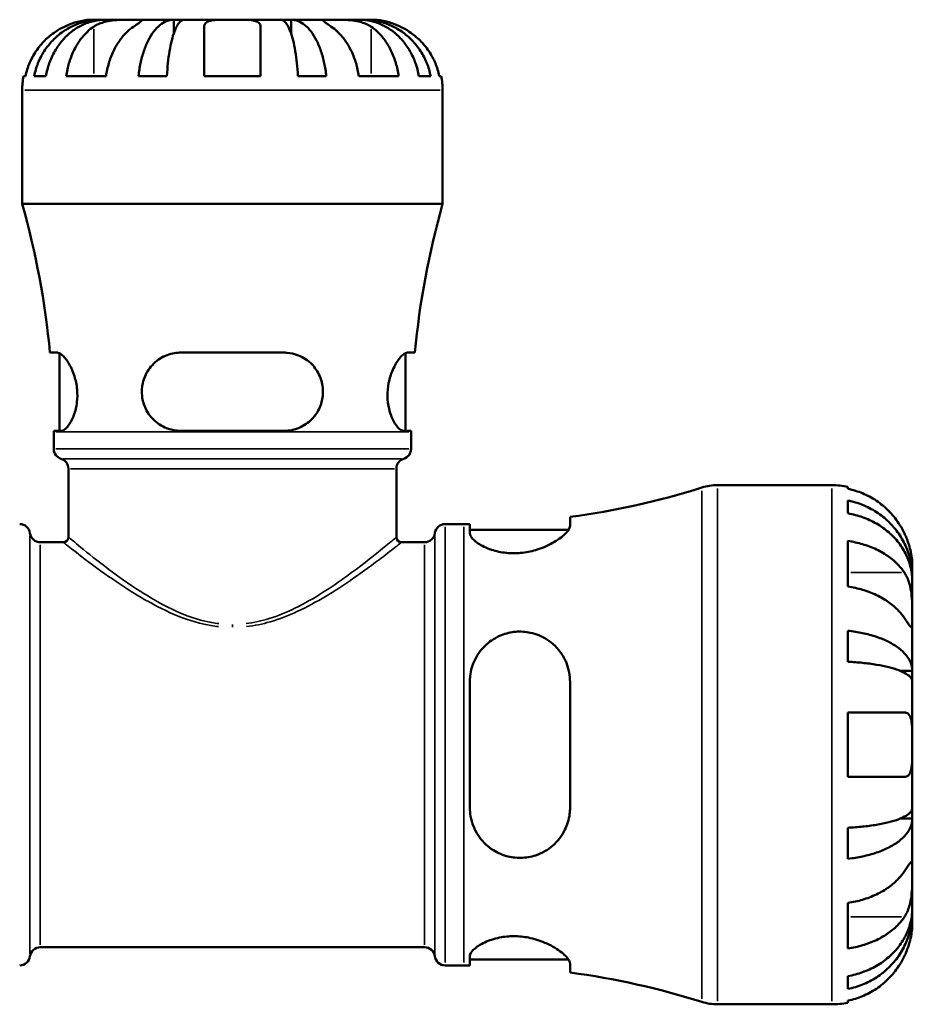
# Model space of a CAD drawing. Header units: millimetres. Extents: x 0 to 902, y 0 to 824.
# Tile 7 of 12: x 413 to 513, y 232 to 342. Entities that reach past the tile are written whole.
import ezdxf

# ---------------------------------------------------------------- set-up
doc = ezdxf.new("R2010")
doc.units = ezdxf.units.MM
doc.layers.add('Visible (ISO)', color=7, linetype='Continuous', lineweight=50)
doc.layers.add('Visible Narrow (ISO)', color=7, linetype='Continuous', lineweight=35)

msp = doc.modelspace()

# ---------------------------------------------------------------- linework, layer by layer
at = {"layer": 'Visible (ISO)'}
for p, q in [((422.611, 341.719), (421.654, 341.719)), ((422.611, 341.719), (422.611, 341.698)), ((423.1, 341.719), (422.611, 341.719)), ((426.23, 341.719), (423.1, 341.719)), ((430.713, 341.719), (426.23, 341.719)), ((430.713, 341.719), (430.713, 340.158)), ((431.896, 341.719), (430.713, 341.719)), ((437.279, 341.719), (431.896, 341.719)), ((442.662, 341.719), (437.279, 341.719)), ((443.845, 341.719), (442.662, 341.719)), ((448.328, 341.719), (443.845, 341.719)), ((443.845, 341.719), (443.845, 340.158)), ((451.458, 341.719), (448.328, 341.719)), ((451.947, 341.719), (451.458, 341.719)), ((452.904, 341.719), (451.947, 341.719)), ((451.947, 341.719), (451.947, 341.698)), ((413.938, 335.419), (414.152, 335.419)), ((415.116, 335.419), (416.43, 335.419)), ((418.698, 335.419), (423.153, 335.419)), ((426.784, 335.419), (429.958, 335.419)), ((434.129, 335.419), (440.429, 335.419)), ((444.6, 335.419), (447.774, 335.419)), ((451.405, 335.419), (455.86, 335.419)), ((458.127, 335.419), (459.442, 335.419)), ((460.406, 335.419), (460.62, 335.419)), ((413.779, 321.139), (413.779, 333.844)), ((460.779, 321.139), (460.779, 333.844)), ((460.779, 321.139), (413.779, 321.139)), ((417.711, 304.531), (416.884, 304.531)), ((417.944, 295.781), (417.944, 304.471)), ((443.029, 304.531), (431.529, 304.531)), ((456.614, 295.781), (456.614, 304.471)), ((457.674, 304.531), (456.847, 304.531)), ((417.304, 295.781), (418.149, 295.781)), ((417.304, 293.778), (417.304, 295.659)), ((431.529, 295.781), (443.029, 295.781)), ((456.409, 295.781), (457.254, 295.781)), ((457.254, 293.778), (457.254, 295.659)), ((418.949, 283.919), (418.949, 291.559)), ((455.609, 283.919), (455.609, 291.559)), ((491.503, 289.719), (504.279, 289.719)), ((506.079, 289.537), (506.079, 289.311)), ((506.079, 288.004), (506.079, 286.571)), ((475.019, 285.173), (475.019, 286.167)), ((461.059, 285.369), (463.139, 285.369)), ((463.819, 285.371), (463.819, 284.345)), ((463.819, 284.729), (474.859, 284.729)), ((415.801, 283.339), (418.369, 283.339)), ((456.189, 283.339), (458.757, 283.339)), ((506.079, 283.482), (506.079, 278.391)), ((513.279, 279.432), (513.279, 280.719)), ((513.279, 279.432), (513.261, 279.432)), ((513.279, 278.942), (513.279, 279.432)), ((513.279, 274.861), (513.279, 278.942)), ((513.279, 268.96), (513.279, 274.861)), ((506.079, 273.453), (506.079, 269.994)), ((513.279, 268.96), (511.954, 268.96)), ((513.279, 267.777), (513.279, 268.96)), ((463.819, 267.759), (463.819, 253.679)), ((475.019, 253.679), (475.019, 267.759)), ((513.279, 260.719), (513.279, 267.777)), ((506.079, 264.319), (506.079, 257.119)), ((513.279, 253.66), (513.279, 260.719)), ((513.279, 252.478), (513.279, 253.66)), ((513.279, 252.478), (511.954, 252.478)), ((513.279, 246.577), (513.279, 252.478)), ((506.079, 251.444), (506.079, 247.984)), ((513.279, 242.496), (513.279, 246.577)), ((506.079, 243.047), (506.079, 237.955)), ((513.279, 242.006), (513.261, 242.006)), ((513.279, 242.006), (513.279, 242.496)), ((513.279, 240.719), (513.279, 242.006)), ((415.801, 238.099), (458.757, 238.099)), ((463.819, 237.093), (463.819, 236.066)), ((463.819, 236.709), (474.859, 236.709)), ((461.059, 236.069), (463.139, 236.069)), ((475.019, 235.271), (475.019, 236.264)), ((506.079, 234.867), (506.079, 233.434)), ((506.079, 232.126), (506.079, 231.901)), ((491.503, 231.719), (504.279, 231.719))]:
    msp.add_line(p, q, dxfattribs=at)
for centre, radius, start, end in [((421.654, 333.844), 7.875, 168.46304, 180), ((452.904, 333.844), 7.875, 0, 11.53696), ((323.452, 295.659), 93.852, 5.42468, 15.75304), ((551.106, 295.659), 93.852, 164.24696, 174.57532), ((323.452, 295.659), 93.852, 0, 0.07479), ((551.106, 295.659), 93.852, 179.92521, 180), ((418.464, 293.778), 1.16, 180, 253.08526), ((456.094, 293.778), 1.16, 286.91474, 0), ((417.789, 291.559), 1.16, 0, 73.08526), ((456.769, 291.559), 1.16, 106.91474, 180), ((463.139, 374.216), 88.848, 277.68415, 287.43833), ((491.503, 283.919), 5.8, 90, 107.43833), ((504.279, 280.719), 9, 78.46304, 90), ((413.499, 284.209), 1.16, 7.18076, 90), ((461.059, 284.209), 1.16, 90, 172.81924), ((463.139, 374.216), 88.848, 270, 270.43852), ((415.801, 284.499), 1.16, 187.18076, 270), ((418.369, 283.919), 0.58, 270, 0), ((456.189, 283.919), 0.58, 180, 270), ((458.757, 284.499), 1.16, 270, 352.81924), ((415.801, 236.939), 1.16, 90, 172.81924), ((458.757, 236.939), 1.16, 7.18076, 90), ((413.499, 237.229), 1.16, 270, 352.81924), ((461.059, 237.229), 1.16, 187.18076, 270), ((463.139, 147.221), 88.848, 89.56148, 90), ((463.139, 147.221), 88.848, 72.56167, 82.31585), ((491.503, 237.519), 5.8, 252.56167, 270), ((504.279, 240.719), 9, 270, 281.53696)]:
    msp.add_arc(centre, radius, start, end, dxfattribs=at)
for points, knots in [([(415.116, 335.419), (415.216, 335.924), (415.367, 336.418), (415.722, 337.303), (415.962, 337.775), (416.533, 338.656), (416.864, 339.065), (417.53, 339.753), (417.927, 340.095), (418.783, 340.684), (419.241, 340.931), (420.114, 341.304), (420.609, 341.464), (421.621, 341.671), (422.138, 341.719), (422.611, 341.719)], [0.1494019, 0.1494019, 0.1494019, 0.1494019, 0.2913001, 0.2913001, 0.4371101, 0.4371101, 0.5829201, 0.5829201, 0.7290157, 0.7290157, 0.8751112, 0.8751112, 1.0216846, 1.0216846, 1.1682581, 1.1682581, 1.1682581, 1.1682581]), ([(423.1, 341.719), (422.679, 341.719), (422.22, 341.671), (421.319, 341.464), (420.878, 341.304), (420.102, 340.931), (419.694, 340.684), (418.933, 340.095), (418.579, 339.753), (417.986, 339.065), (417.691, 338.656), (417.183, 337.775), (416.97, 337.303), (416.654, 336.418), (416.519, 335.924), (416.43, 335.419)], [3.5110308, 3.5110308, 3.5110308, 3.5110308, 3.6576042, 3.6576042, 3.8041776, 3.8041776, 3.9502732, 3.9502732, 4.0963687, 4.0963687, 4.2421787, 4.2421787, 4.3879888, 4.3879888, 4.5298869, 4.5298869, 4.5298869, 4.5298869]), ([(421.654, 341.719), (421.654, 341.719), (421.631, 341.719), (421.537, 341.718), (421.463, 341.716), (421.193, 341.703), (420.951, 341.683), (420.44, 341.598), (420.203, 341.547), (419.766, 341.429), (419.575, 341.37), (419.185, 341.234), (418.988, 341.157), (418.695, 341.03), (418.599, 340.986), (418.504, 340.941)], [-2.17667965, -2.17667965, -2.17667965, -2.17667965, -2.11086653, -2.11086653, -2.04055216, -2.04055216, -1.91738302, -1.91738302, -1.82942275, -1.82942275, -1.76558177, -1.76558177, -1.70117883, -1.70117883, -1.66961913, -1.66961913, -1.66961913, -1.66961913]), ([(421.776, 340.941), (421.862, 340.999), (421.954, 341.054), (422.209, 341.19), (422.381, 341.266), (422.754, 341.401), (422.955, 341.459), (423.453, 341.574), (423.755, 341.62), (424.451, 341.692), (424.838, 341.707), (425.586, 341.72), (425.936, 341.719), (426.23, 341.719)], [-0.50766593, -0.50766593, -0.50766593, -0.50766593, -0.46718991, -0.46718991, -0.40200215, -0.40200215, -0.33506637, -0.33506637, -0.24300458, -0.24300458, -0.12488859, -0.12488859, 0, 0, 0, 0]), ([(426.23, 341.719), (426.386, 341.719), (426.525, 341.719), (426.773, 341.718), (426.879, 341.716), (427.077, 341.704), (427.142, 341.689), (427.161, 341.624), (427.122, 341.577), (426.982, 341.459), (426.903, 341.401), (426.711, 341.266), (426.6, 341.19), (426.399, 341.054), (426.317, 340.999), (426.23, 340.941)], [0, 0, 0, 0, 0.06608139, 0.06608139, 0.13667451, 0.13667451, 0.23873403, 0.23873403, 0.33457773, 0.33457773, 0.40157847, 0.40157847, 0.46685307, 0.46685307, 0.50745344, 0.50745344, 0.50745344, 0.50745344]), ([(426.784, 335.419), (426.837, 335.924), (426.916, 336.418), (427.102, 337.303), (427.228, 337.775), (427.527, 338.656), (427.701, 339.065), (428.05, 339.753), (428.258, 340.095), (428.707, 340.684), (428.947, 340.931), (429.404, 341.304), (429.664, 341.464), (430.194, 341.671), (430.465, 341.719), (430.713, 341.719)], [0.1494019, 0.1494019, 0.1494019, 0.1494019, 0.2913001, 0.2913001, 0.4371101, 0.4371101, 0.5829201, 0.5829201, 0.7290157, 0.7290157, 0.8751112, 0.8751112, 1.0216846, 1.0216846, 1.1682581, 1.1682581, 1.1682581, 1.1682581]), ([(431.896, 341.719), (431.773, 341.719), (431.64, 341.671), (431.378, 341.464), (431.25, 341.304), (431.024, 340.931), (430.906, 340.684), (430.685, 340.095), (430.582, 339.753), (430.41, 339.065), (430.324, 338.656), (430.176, 337.775), (430.114, 337.303), (430.022, 336.418), (429.983, 335.924), (429.958, 335.419)], [3.5110304, 3.5110304, 3.5110304, 3.5110304, 3.6576039, 3.6576039, 3.8041773, 3.8041773, 3.9502729, 3.9502729, 4.0963684, 4.0963684, 4.2421784, 4.2421784, 4.3879885, 4.3879885, 4.5298866, 4.5298866, 4.5298866, 4.5298866]), ([(434.129, 340.941), (434.129, 341.003), (434.137, 341.062), (434.178, 341.198), (434.221, 341.271), (434.347, 341.402), (434.432, 341.459), (434.686, 341.574), (434.872, 341.62), (435.375, 341.692), (435.705, 341.707), (436.451, 341.72), (436.863, 341.719), (437.279, 341.719)], [-0.50816407, -0.50816407, -0.50816407, -0.50816407, -0.46460526, -0.46460526, -0.40154747, -0.40154747, -0.3356183, -0.3356183, -0.24286964, -0.24286964, -0.12490659, -0.12490659, 0, 0, 0, 0]), ([(437.279, 341.719), (437.498, 341.719), (437.717, 341.719), (438.161, 341.718), (438.384, 341.716), (438.969, 341.703), (439.304, 341.683), (439.781, 341.598), (439.947, 341.547), (440.173, 341.429), (440.248, 341.37), (440.361, 341.234), (440.398, 341.157), (440.425, 341.03), (440.429, 340.986), (440.429, 340.941)], [-2.17667965, -2.17667965, -2.17667965, -2.17667965, -2.11086653, -2.11086653, -2.04055216, -2.04055216, -1.91738302, -1.91738302, -1.82942275, -1.82942275, -1.76558177, -1.76558177, -1.70117883, -1.70117883, -1.66961913, -1.66961913, -1.66961913, -1.66961913]), ([(444.6, 335.419), (444.574, 335.924), (444.535, 336.418), (444.443, 337.303), (444.381, 337.775), (444.234, 338.656), (444.148, 339.065), (443.976, 339.753), (443.873, 340.095), (443.652, 340.684), (443.534, 340.931), (443.308, 341.304), (443.18, 341.464), (442.918, 341.671), (442.784, 341.719), (442.662, 341.719)], [0.1494019, 0.1494019, 0.1494019, 0.1494019, 0.2913001, 0.2913001, 0.4371101, 0.4371101, 0.5829201, 0.5829201, 0.7290157, 0.7290157, 0.8751112, 0.8751112, 1.0216846, 1.0216846, 1.1682581, 1.1682581, 1.1682581, 1.1682581]), ([(443.845, 341.719), (444.093, 341.719), (444.363, 341.671), (444.894, 341.464), (445.154, 341.304), (445.611, 340.931), (445.851, 340.684), (446.3, 340.095), (446.508, 339.753), (446.857, 339.065), (447.031, 338.656), (447.33, 337.775), (447.456, 337.303), (447.642, 336.418), (447.721, 335.924), (447.774, 335.419)], [3.5110304, 3.5110304, 3.5110304, 3.5110304, 3.6576039, 3.6576039, 3.8041773, 3.8041773, 3.9502729, 3.9502729, 4.0963684, 4.0963684, 4.2421784, 4.2421784, 4.3879885, 4.3879885, 4.5298866, 4.5298866, 4.5298866, 4.5298866]), ([(448.328, 340.941), (448.241, 340.999), (448.159, 341.054), (447.958, 341.19), (447.847, 341.266), (447.655, 341.401), (447.577, 341.459), (447.439, 341.574), (447.4, 341.62), (447.412, 341.692), (447.492, 341.707), (447.8, 341.72), (448.033, 341.719), (448.328, 341.719)], [-0.50766593, -0.50766593, -0.50766593, -0.50766593, -0.46718991, -0.46718991, -0.40200215, -0.40200215, -0.33506637, -0.33506637, -0.24300458, -0.24300458, -0.12488859, -0.12488859, 0, 0, 0, 0]), ([(448.328, 341.719), (448.483, 341.719), (448.655, 341.719), (449.037, 341.718), (449.248, 341.716), (449.788, 341.704), (450.123, 341.689), (450.778, 341.624), (451.092, 341.577), (451.603, 341.459), (451.804, 341.401), (452.177, 341.266), (452.348, 341.19), (452.604, 341.054), (452.696, 340.999), (452.782, 340.941)], [0, 0, 0, 0, 0.06608139, 0.06608139, 0.13667451, 0.13667451, 0.23873403, 0.23873403, 0.33457773, 0.33457773, 0.40157847, 0.40157847, 0.46685307, 0.46685307, 0.50745344, 0.50745344, 0.50745344, 0.50745344]), ([(458.127, 335.419), (458.038, 335.924), (457.904, 336.418), (457.588, 337.303), (457.374, 337.775), (456.867, 338.656), (456.572, 339.065), (455.979, 339.753), (455.625, 340.095), (454.864, 340.684), (454.456, 340.931), (453.68, 341.304), (453.239, 341.464), (452.338, 341.671), (451.879, 341.719), (451.458, 341.719)], [0.1494019, 0.1494019, 0.1494019, 0.1494019, 0.2913001, 0.2913001, 0.4371101, 0.4371101, 0.5829201, 0.5829201, 0.7290157, 0.7290157, 0.8751112, 0.8751112, 1.0216846, 1.0216846, 1.1682581, 1.1682581, 1.1682581, 1.1682581]), ([(451.947, 341.719), (452.42, 341.719), (452.937, 341.671), (453.949, 341.464), (454.444, 341.304), (455.317, 340.931), (455.775, 340.684), (456.63, 340.095), (457.028, 339.753), (457.694, 339.065), (458.025, 338.656), (458.596, 337.775), (458.836, 337.303), (459.191, 336.418), (459.342, 335.924), (459.442, 335.419)], [3.5110304, 3.5110304, 3.5110304, 3.5110304, 3.6576039, 3.6576039, 3.8041773, 3.8041773, 3.9502729, 3.9502729, 4.0963684, 4.0963684, 4.2421784, 4.2421784, 4.3879885, 4.3879885, 4.5298866, 4.5298866, 4.5298866, 4.5298866]), ([(456.054, 340.941), (455.923, 341.003), (455.791, 341.062), (455.465, 341.198), (455.273, 341.271), (454.884, 341.402), (454.689, 341.459), (454.24, 341.574), (453.998, 341.62), (453.514, 341.692), (453.297, 341.707), (452.987, 341.72), (452.904, 341.719), (452.904, 341.719)], [-0.50816407, -0.50816407, -0.50816407, -0.50816407, -0.46460526, -0.46460526, -0.40154747, -0.40154747, -0.3356183, -0.3356183, -0.24286964, -0.24286964, -0.12490659, -0.12490659, 0, 0, 0, 0]), ([(418.504, 340.941), (418.171, 340.783), (417.834, 340.594), (417.068, 340.086), (416.653, 339.743), (415.961, 339.054), (415.618, 338.646), (415.026, 337.766), (414.778, 337.294), (414.41, 336.411), (414.255, 335.921), (414.152, 335.419)], [3.89239525, 3.89239525, 3.89239525, 3.89239525, 3.99831111, 3.99831111, 4.14541932, 4.14541932, 4.29131607, 4.29131607, 4.43721281, 4.43721281, 4.57824783, 4.57824783, 4.57824783, 4.57824783]), ([(418.698, 335.419), (418.771, 335.921), (418.881, 336.411), (419.141, 337.294), (419.317, 337.766), (419.735, 338.646), (419.977, 339.054), (420.467, 339.743), (420.76, 340.086), (421.302, 340.594), (421.54, 340.783), (421.776, 340.941)], [0.14941001, 0.14941001, 0.14941001, 0.14941001, 0.29044502, 0.29044502, 0.43634177, 0.43634177, 0.58223851, 0.58223851, 0.72934673, 0.72934673, 0.83526259, 0.83526259, 0.83526259, 0.83526259]), ([(426.23, 340.941), (425.995, 340.783), (425.757, 340.594), (425.215, 340.086), (424.922, 339.743), (424.432, 339.054), (424.19, 338.646), (423.771, 337.766), (423.596, 337.294), (423.336, 336.411), (423.226, 335.921), (423.153, 335.419)], [3.89239525, 3.89239525, 3.89239525, 3.89239525, 3.99831111, 3.99831111, 4.14541932, 4.14541932, 4.29131607, 4.29131607, 4.43721281, 4.43721281, 4.57824783, 4.57824783, 4.57824783, 4.57824783]), ([(434.129, 335.419), (434.129, 335.921), (434.129, 336.411), (434.129, 337.294), (434.129, 337.766), (434.129, 338.646), (434.129, 339.054), (434.129, 339.743), (434.129, 340.086), (434.129, 340.594), (434.129, 340.783), (434.129, 340.941)], [0.14941001, 0.14941001, 0.14941001, 0.14941001, 0.29044502, 0.29044502, 0.43634177, 0.43634177, 0.58223851, 0.58223851, 0.72934673, 0.72934673, 0.83526259, 0.83526259, 0.83526259, 0.83526259]), ([(440.429, 340.941), (440.429, 340.783), (440.429, 340.594), (440.429, 340.086), (440.429, 339.743), (440.429, 339.054), (440.429, 338.646), (440.429, 337.766), (440.429, 337.294), (440.429, 336.411), (440.429, 335.921), (440.429, 335.419)], [3.89239507, 3.89239507, 3.89239507, 3.89239507, 3.99831093, 3.99831093, 4.14541915, 4.14541915, 4.2913159, 4.2913159, 4.43721264, 4.43721264, 4.57824766, 4.57824766, 4.57824766, 4.57824766]), ([(451.405, 335.419), (451.332, 335.921), (451.222, 336.411), (450.962, 337.294), (450.786, 337.766), (450.368, 338.646), (450.126, 339.054), (449.636, 339.743), (449.343, 340.086), (448.801, 340.594), (448.563, 340.783), (448.328, 340.941)], [0.14941001, 0.14941001, 0.14941001, 0.14941001, 0.29044502, 0.29044502, 0.43634177, 0.43634177, 0.58223851, 0.58223851, 0.72934673, 0.72934673, 0.83526259, 0.83526259, 0.83526259, 0.83526259]), ([(452.782, 340.941), (453.018, 340.783), (453.256, 340.594), (453.798, 340.086), (454.091, 339.743), (454.581, 339.054), (454.823, 338.646), (455.241, 337.766), (455.417, 337.294), (455.677, 336.411), (455.787, 335.921), (455.86, 335.419)], [3.89240137, 3.89240137, 3.89240137, 3.89240137, 3.99831723, 3.99831723, 4.14542545, 4.14542545, 4.2913222, 4.2913222, 4.43721894, 4.43721894, 4.57825396, 4.57825396, 4.57825396, 4.57825396]), ([(460.406, 335.419), (460.303, 335.921), (460.148, 336.411), (459.78, 337.294), (459.531, 337.766), (458.94, 338.646), (458.597, 339.054), (457.904, 339.743), (457.49, 340.086), (456.724, 340.594), (456.387, 340.783), (456.054, 340.941)], [0.14941001, 0.14941001, 0.14941001, 0.14941001, 0.29044502, 0.29044502, 0.43634177, 0.43634177, 0.58223851, 0.58223851, 0.72934673, 0.72934673, 0.83526259, 0.83526259, 0.83526259, 0.83526259]), ([(417.711, 304.531), (417.742, 304.531), (417.775, 304.527), (417.953, 304.487), (418.117, 304.384), (418.535, 303.995), (418.798, 303.652), (419.257, 302.843), (419.457, 302.399), (419.761, 301.437), (419.868, 300.933), (419.961, 299.925), (419.954, 299.443), (419.837, 298.46), (419.718, 297.984), (419.402, 297.111), (419.202, 296.731), (418.781, 296.13), (418.56, 295.922), (418.287, 295.798), (418.216, 295.781), (418.149, 295.781)], [-1.5502964, -1.5502964, -1.5502964, -1.5502964, -1.5168718, -1.5168718, -1.3743205, -1.3743205, -1.1771683, -1.1771683, -1.0072235, -1.0072235, -0.8485908, -0.8485908, -0.7023223, -0.7023223, -0.5396795, -0.5396795, -0.3631671, -0.3631671, -0.1752042, -0.1752042, -0.1051766, -0.1051766, -0.1051766, -0.1051766]), ([(431.529, 295.781), (431.475, 295.781), (431.42, 295.782), (430.944, 295.8), (430.529, 295.877), (429.575, 296.198), (429.058, 296.498), (428.196, 297.267), (427.845, 297.725), (427.377, 298.692), (427.237, 299.172), (427.126, 300.162), (427.155, 300.653), (427.385, 301.662), (427.603, 302.158), (428.244, 303.113), (428.695, 303.545), (429.698, 304.171), (430.242, 304.378), (431.052, 304.512), (431.29, 304.531), (431.529, 304.531)], [-1.5393487, -1.5393487, -1.5393487, -1.5393487, -1.5223111, -1.5223111, -1.3896515, -1.3896515, -1.2011786, -1.2011786, -1.0222033, -1.0222033, -0.8708688, -0.8708688, -0.7223026, -0.7223026, -0.5539235, -0.5539235, -0.3548348, -0.3548348, -0.1697242, -0.1697242, -0.0944916, -0.0944916, -0.0944916, -0.0944916]), ([(443.029, 304.531), (443.136, 304.531), (443.242, 304.527), (443.8, 304.487), (444.237, 304.384), (445.216, 303.995), (445.729, 303.652), (446.521, 302.843), (446.825, 302.399), (447.243, 301.437), (447.366, 300.933), (447.425, 299.925), (447.372, 299.443), (447.098, 298.46), (446.862, 297.984), (446.221, 297.111), (445.806, 296.731), (444.839, 296.13), (444.28, 295.922), (443.473, 295.798), (443.251, 295.781), (443.029, 295.781)], [-1.5502964, -1.5502964, -1.5502964, -1.5502964, -1.5168718, -1.5168718, -1.3743205, -1.3743205, -1.1771683, -1.1771683, -1.0072235, -1.0072235, -0.8485908, -0.8485908, -0.7023223, -0.7023223, -0.5396795, -0.5396795, -0.3631671, -0.3631671, -0.1752042, -0.1752042, -0.1051766, -0.1051766, -0.1051766, -0.1051766]), ([(456.409, 295.781), (456.392, 295.781), (456.376, 295.782), (456.228, 295.8), (456.084, 295.877), (455.72, 296.198), (455.494, 296.498), (455.09, 297.267), (454.912, 297.725), (454.684, 298.692), (454.621, 299.172), (454.605, 300.162), (454.652, 300.653), (454.851, 301.662), (455.014, 302.158), (455.429, 303.113), (455.691, 303.545), (456.184, 304.171), (456.416, 304.378), (456.7, 304.512), (456.777, 304.531), (456.847, 304.531)], [-1.5393487, -1.5393487, -1.5393487, -1.5393487, -1.5223111, -1.5223111, -1.3896515, -1.3896515, -1.2011786, -1.2011786, -1.0222033, -1.0222033, -0.8708688, -0.8708688, -0.7223026, -0.7223026, -0.5539235, -0.5539235, -0.3548348, -0.3548348, -0.1697242, -0.1697242, -0.0944916, -0.0944916, -0.0944916, -0.0944916]), ([(512.403, 284.319), (512.22, 284.706), (512.001, 285.099), (511.415, 285.981), (511.024, 286.453), (510.237, 287.244), (509.77, 287.636), (508.764, 288.311), (508.224, 288.595), (507.214, 289.015), (506.653, 289.193), (506.079, 289.311)], [4.42788405, 4.42788405, 4.42788405, 4.42788405, 4.5512464, 4.5512464, 4.71913293, 4.71913293, 4.88586959, 4.88586959, 5.05260626, 5.05260626, 5.21400469, 5.21400469, 5.21400469, 5.21400469]), ([(506.079, 288.004), (506.656, 287.889), (507.22, 287.717), (508.232, 287.311), (508.771, 287.036), (509.778, 286.384), (510.245, 286.006), (511.031, 285.244), (511.422, 284.789), (512.096, 283.811), (512.379, 283.287), (512.805, 282.289), (512.987, 281.722), (513.224, 280.564), (513.279, 279.973), (513.279, 279.432)], [0.1707461, 0.1707461, 0.1707461, 0.1707461, 0.33284, 0.33284, 0.4994944, 0.4994944, 0.6661487, 0.6661487, 0.8332087, 0.8332087, 1.0002688, 1.0002688, 1.1679728, 1.1679728, 1.3356767, 1.3356767, 1.3356767, 1.3356767]), ([(513.279, 278.942), (513.279, 279.424), (513.224, 279.95), (512.987, 280.98), (512.805, 281.484), (512.379, 282.373), (512.096, 282.839), (511.422, 283.71), (511.031, 284.114), (510.245, 284.793), (509.778, 285.129), (508.771, 285.71), (508.232, 285.954), (507.22, 286.316), (506.656, 286.469), (506.079, 286.571)], [4.0142509, 4.0142509, 4.0142509, 4.0142509, 4.1819549, 4.1819549, 4.3496588, 4.3496588, 4.5167189, 4.5167189, 4.6837789, 4.6837789, 4.8504333, 4.8504333, 5.0170876, 5.0170876, 5.1791816, 5.1791816, 5.1791816, 5.1791816]), ([(475.019, 285.173), (475.019, 285.106), (475.004, 285.033), (474.897, 284.747), (474.719, 284.507), (474.121, 283.928), (473.65, 283.581), (472.528, 282.956), (471.887, 282.676), (470.641, 282.311), (470.074, 282.199), (468.957, 282.097), (468.426, 282.1), (467.312, 282.212), (466.754, 282.335), (465.645, 282.698), (465.131, 282.953), (464.317, 283.494), (464.032, 283.782), (463.846, 284.148), (463.819, 284.249), (463.819, 284.345)], [-1.9771996, -1.9771996, -1.9771996, -1.9771996, -1.9033927, -1.9033927, -1.7069138, -1.7069138, -1.4579464, -1.4579464, -1.2240704, -1.2240704, -1.0479806, -1.0479806, -0.8864133, -0.8864133, -0.6982037, -0.6982037, -0.4673404, -0.4673404, -0.2236033, -0.2236033, -0.1228774, -0.1228774, -0.1228774, -0.1228774]), ([(513.279, 280.719), (513.279, 280.719), (513.279, 280.755), (513.277, 280.903), (513.274, 281.022), (513.247, 281.406), (513.216, 281.706), (513.102, 282.308), (513.04, 282.575), (512.907, 283.034), (512.848, 283.217), (512.722, 283.572), (512.656, 283.742), (512.527, 284.049), (512.466, 284.184), (512.403, 284.319)], [0, 0, 0, 0, 0.08783311, 0.08783311, 0.18435408, 0.18435408, 0.32279749, 0.32279749, 0.41754463, 0.41754463, 0.47774931, 0.47774931, 0.53276241, 0.53276241, 0.57681269, 0.57681269, 0.57681269, 0.57681269]), ([(506.079, 283.482), (506.653, 283.399), (507.214, 283.273), (508.224, 282.976), (508.764, 282.775), (509.77, 282.298), (510.237, 282.021), (511.024, 281.461), (511.415, 281.127), (512.001, 280.504), (512.22, 280.226), (512.403, 279.952)], [0.17075309, 0.17075309, 0.17075309, 0.17075309, 0.33215152, 0.33215152, 0.49888818, 0.49888818, 0.66562485, 0.66562485, 0.83351137, 0.83351137, 0.95687373, 0.95687373, 0.95687373, 0.95687373]), ([(512.403, 279.952), (512.462, 279.863), (512.519, 279.769), (512.669, 279.492), (512.756, 279.297), (512.912, 278.87), (512.98, 278.639), (513.114, 278.059), (513.167, 277.706), (513.249, 276.899), (513.266, 276.454), (513.281, 275.597), (513.279, 275.197), (513.279, 274.861)], [-0.58004807, -0.58004807, -0.58004807, -0.58004807, -0.5384523, -0.5384523, -0.46383793, -0.46383793, -0.3862639, -0.3862639, -0.27840269, -0.27840269, -0.14277912, -0.14277912, 0, 0, 0, 0]), ([(512.403, 274.861), (512.22, 275.135), (512.001, 275.413), (511.415, 276.036), (511.024, 276.37), (510.237, 276.929), (509.77, 277.206), (508.764, 277.684), (508.224, 277.885), (507.214, 278.182), (506.653, 278.308), (506.079, 278.391)], [4.42788405, 4.42788405, 4.42788405, 4.42788405, 4.5512464, 4.5512464, 4.71913293, 4.71913293, 4.88586959, 4.88586959, 5.05260626, 5.05260626, 5.21400469, 5.21400469, 5.21400469, 5.21400469]), ([(513.279, 274.861), (513.279, 274.678), (513.279, 274.515), (513.278, 274.226), (513.276, 274.104), (513.261, 273.882), (513.243, 273.813), (513.167, 273.801), (513.111, 273.851), (512.974, 274.023), (512.906, 274.118), (512.748, 274.345), (512.66, 274.476), (512.512, 274.697), (512.459, 274.778), (512.403, 274.861)], [0, 0, 0, 0, 0.07774953, 0.07774953, 0.16081914, 0.16081914, 0.27783798, 0.27783798, 0.3882896, 0.3882896, 0.46542959, 0.46542959, 0.54035429, 0.54035429, 0.57953204, 0.57953204, 0.57953204, 0.57953204]), ([(463.819, 267.759), (463.819, 267.97), (463.831, 268.18), (463.928, 269.036), (464.113, 269.661), (464.709, 270.87), (465.141, 271.443), (466.16, 272.36), (466.73, 272.717), (467.867, 273.167), (468.402, 273.293), (469.502, 273.385), (470.049, 273.349), (471.244, 273.097), (471.863, 272.839), (473.092, 272.062), (473.664, 271.496), (474.498, 270.228), (474.781, 269.539), (474.986, 268.461), (475.019, 268.111), (475.019, 267.759)], [-1.9560612, -1.9560612, -1.9560612, -1.9560612, -1.8897847, -1.8897847, -1.6845346, -1.6845346, -1.4586915, -1.4586915, -1.2520109, -1.2520109, -1.0861471, -1.0861471, -0.9198493, -0.9198493, -0.7102849, -0.7102849, -0.45183, -0.45183, -0.2134142, -0.2134142, -0.1027472, -0.1027472, -0.1027472, -0.1027472]), ([(506.079, 273.453), (506.656, 273.393), (507.22, 273.303), (508.232, 273.09), (508.771, 272.946), (509.778, 272.604), (510.245, 272.406), (511.031, 272.007), (511.422, 271.768), (512.096, 271.256), (512.379, 270.981), (512.805, 270.457), (512.987, 270.16), (513.224, 269.553), (513.279, 269.244), (513.279, 268.96)], [0.1707461, 0.1707461, 0.1707461, 0.1707461, 0.33284, 0.33284, 0.4994944, 0.4994944, 0.6661487, 0.6661487, 0.8332087, 0.8332087, 1.0002688, 1.0002688, 1.1679728, 1.1679728, 1.3356767, 1.3356767, 1.3356767, 1.3356767]), ([(513.279, 267.777), (513.279, 267.917), (513.224, 268.07), (512.987, 268.37), (512.805, 268.516), (512.379, 268.774), (512.096, 268.91), (511.422, 269.163), (511.031, 269.28), (510.245, 269.477), (509.778, 269.575), (508.771, 269.744), (508.232, 269.815), (507.22, 269.92), (506.656, 269.964), (506.079, 269.994)], [4.0142509, 4.0142509, 4.0142509, 4.0142509, 4.1819549, 4.1819549, 4.3496588, 4.3496588, 4.5167189, 4.5167189, 4.6837789, 4.6837789, 4.8504333, 4.8504333, 5.0170876, 5.0170876, 5.1791816, 5.1791816, 5.1791816, 5.1791816]), ([(506.079, 264.319), (506.653, 264.319), (507.214, 264.319), (508.224, 264.319), (508.764, 264.319), (509.77, 264.319), (510.237, 264.319), (511.024, 264.319), (511.415, 264.319), (512.001, 264.319), (512.22, 264.319), (512.403, 264.319)], [0.17075309, 0.17075309, 0.17075309, 0.17075309, 0.33215152, 0.33215152, 0.49888818, 0.49888818, 0.66562485, 0.66562485, 0.83351137, 0.83351137, 0.95687373, 0.95687373, 0.95687373, 0.95687373]), ([(512.403, 264.319), (512.47, 264.319), (512.535, 264.31), (512.684, 264.267), (512.765, 264.221), (512.914, 264.084), (512.98, 263.988), (513.113, 263.698), (513.168, 263.48), (513.249, 262.898), (513.266, 262.519), (513.281, 261.665), (513.279, 261.194), (513.279, 260.719)], [-0.57647647, -0.57647647, -0.57647647, -0.57647647, -0.52968676, -0.52968676, -0.46054026, -0.46054026, -0.38562403, -0.38562403, -0.27730827, -0.27730827, -0.14258086, -0.14258086, 0, 0, 0, 0]), ([(513.279, 260.719), (513.279, 260.439), (513.279, 260.159), (513.277, 259.591), (513.275, 259.306), (513.252, 258.628), (513.224, 258.265), (513.117, 257.763), (513.057, 257.593), (512.919, 257.361), (512.85, 257.285), (512.69, 257.172), (512.599, 257.138), (512.468, 257.121), (512.436, 257.119), (512.403, 257.119)], [-2.49913258, -2.49913258, -2.49913258, -2.49913258, -2.41505436, -2.41505436, -2.32384732, -2.32384732, -2.1841143, -2.1841143, -2.08674766, -2.08674766, -2.01440674, -2.01440674, -1.93994266, -1.93994266, -1.91637503, -1.91637503, -1.91637503, -1.91637503]), ([(512.403, 257.119), (512.22, 257.119), (512.001, 257.119), (511.415, 257.119), (511.024, 257.119), (510.237, 257.119), (509.77, 257.119), (508.764, 257.119), (508.224, 257.119), (507.214, 257.119), (506.653, 257.119), (506.079, 257.119)], [4.42788405, 4.42788405, 4.42788405, 4.42788405, 4.5512464, 4.5512464, 4.71913293, 4.71913293, 4.88586959, 4.88586959, 5.05260626, 5.05260626, 5.21400469, 5.21400469, 5.21400469, 5.21400469]), ([(475.019, 253.679), (475.019, 253.443), (475.004, 253.209), (474.897, 252.362), (474.719, 251.772), (474.121, 250.543), (473.65, 249.932), (472.528, 248.966), (471.887, 248.597), (470.641, 248.185), (470.074, 248.087), (468.957, 248.072), (468.426, 248.142), (467.312, 248.453), (466.754, 248.717), (465.645, 249.476), (465.131, 250.006), (464.317, 251.247), (464.032, 251.967), (463.846, 253.04), (463.819, 253.359), (463.819, 253.679)], [-1.9771996, -1.9771996, -1.9771996, -1.9771996, -1.9033927, -1.9033927, -1.7069138, -1.7069138, -1.4579464, -1.4579464, -1.2240704, -1.2240704, -1.0479806, -1.0479806, -0.8864133, -0.8864133, -0.6982037, -0.6982037, -0.4673404, -0.4673404, -0.2236033, -0.2236033, -0.1228774, -0.1228774, -0.1228774, -0.1228774]), ([(506.079, 251.444), (506.656, 251.473), (507.22, 251.518), (508.232, 251.623), (508.771, 251.694), (509.778, 251.862), (510.245, 251.96), (511.031, 252.157), (511.422, 252.275), (512.096, 252.528), (512.379, 252.663), (512.805, 252.922), (512.987, 253.068), (513.224, 253.368), (513.279, 253.52), (513.279, 253.66)], [0.1707461, 0.1707461, 0.1707461, 0.1707461, 0.33284, 0.33284, 0.4994944, 0.4994944, 0.6661487, 0.6661487, 0.8332087, 0.8332087, 1.0002688, 1.0002688, 1.1679728, 1.1679728, 1.3356767, 1.3356767, 1.3356767, 1.3356767]), ([(513.279, 252.478), (513.279, 252.194), (513.224, 251.884), (512.987, 251.277), (512.805, 250.98), (512.379, 250.457), (512.096, 250.182), (511.422, 249.669), (511.031, 249.431), (510.245, 249.032), (509.778, 248.833), (508.771, 248.491), (508.232, 248.347), (507.22, 248.134), (506.656, 248.044), (506.079, 247.984)], [4.0142509, 4.0142509, 4.0142509, 4.0142509, 4.1819549, 4.1819549, 4.3496588, 4.3496588, 4.5167189, 4.5167189, 4.6837789, 4.6837789, 4.8504333, 4.8504333, 5.0170876, 5.0170876, 5.1791816, 5.1791816, 5.1791816, 5.1791816]), ([(512.403, 246.577), (512.462, 246.665), (512.519, 246.75), (512.669, 246.975), (512.756, 247.104), (512.912, 247.329), (512.98, 247.423), (513.114, 247.589), (513.167, 247.636), (513.249, 247.623), (513.266, 247.532), (513.281, 247.179), (513.279, 246.913), (513.279, 246.577)], [-0.58004807, -0.58004807, -0.58004807, -0.58004807, -0.5384523, -0.5384523, -0.46383793, -0.46383793, -0.3862639, -0.3862639, -0.27840269, -0.27840269, -0.14277912, -0.14277912, 0, 0, 0, 0]), ([(506.079, 243.047), (506.653, 243.13), (507.214, 243.256), (508.224, 243.553), (508.764, 243.753), (509.77, 244.231), (510.237, 244.508), (511.024, 245.067), (511.415, 245.401), (512.001, 246.025), (512.22, 246.303), (512.403, 246.577)], [0.17075309, 0.17075309, 0.17075309, 0.17075309, 0.33215152, 0.33215152, 0.49888818, 0.49888818, 0.66562485, 0.66562485, 0.83351137, 0.83351137, 0.95687373, 0.95687373, 0.95687373, 0.95687373]), ([(513.279, 246.577), (513.279, 246.393), (513.279, 246.191), (513.278, 245.74), (513.276, 245.49), (513.261, 244.862), (513.243, 244.476), (513.167, 243.723), (513.111, 243.362), (512.974, 242.776), (512.906, 242.547), (512.748, 242.122), (512.66, 241.928), (512.512, 241.657), (512.459, 241.569), (512.403, 241.486)], [0, 0, 0, 0, 0.07774953, 0.07774953, 0.16081914, 0.16081914, 0.27783798, 0.27783798, 0.3882896, 0.3882896, 0.46542959, 0.46542959, 0.54035429, 0.54035429, 0.57953204, 0.57953204, 0.57953204, 0.57953204]), ([(506.079, 234.867), (506.656, 234.969), (507.22, 235.122), (508.232, 235.484), (508.771, 235.728), (509.778, 236.308), (510.245, 236.645), (511.031, 237.323), (511.422, 237.728), (512.096, 238.598), (512.379, 239.065), (512.805, 239.953), (512.987, 240.457), (513.224, 241.488), (513.279, 242.014), (513.279, 242.496)], [0.1707461, 0.1707461, 0.1707461, 0.1707461, 0.33284, 0.33284, 0.4994944, 0.4994944, 0.6661487, 0.6661487, 0.8332087, 0.8332087, 1.0002688, 1.0002688, 1.1679728, 1.1679728, 1.3356767, 1.3356767, 1.3356767, 1.3356767]), ([(513.279, 242.006), (513.279, 241.465), (513.224, 240.873), (512.987, 239.716), (512.805, 239.149), (512.379, 238.151), (512.096, 237.627), (511.422, 236.648), (511.031, 236.194), (510.245, 235.432), (509.778, 235.054), (508.771, 234.401), (508.232, 234.127), (507.22, 233.721), (506.656, 233.548), (506.079, 233.434)], [4.0142509, 4.0142509, 4.0142509, 4.0142509, 4.1819549, 4.1819549, 4.3496588, 4.3496588, 4.5167189, 4.5167189, 4.6837789, 4.6837789, 4.8504333, 4.8504333, 5.0170876, 5.0170876, 5.1791816, 5.1791816, 5.1791816, 5.1791816]), ([(512.403, 241.486), (512.22, 241.211), (512.001, 240.934), (511.415, 240.31), (511.024, 239.976), (510.237, 239.417), (509.77, 239.14), (508.764, 238.662), (508.224, 238.461), (507.214, 238.164), (506.653, 238.039), (506.079, 237.955)], [4.42788405, 4.42788405, 4.42788405, 4.42788405, 4.5512464, 4.5512464, 4.71913293, 4.71913293, 4.88586959, 4.88586959, 5.05260626, 5.05260626, 5.21400469, 5.21400469, 5.21400469, 5.21400469]), ([(512.403, 237.119), (512.47, 237.262), (512.535, 237.406), (512.684, 237.766), (512.765, 237.98), (512.914, 238.421), (512.98, 238.645), (513.113, 239.171), (513.168, 239.457), (513.249, 240.019), (513.266, 240.269), (513.281, 240.625), (513.279, 240.719), (513.279, 240.719)], [-0.57647647, -0.57647647, -0.57647647, -0.57647647, -0.52968676, -0.52968676, -0.46054026, -0.46054026, -0.38562403, -0.38562403, -0.27730827, -0.27730827, -0.14258086, -0.14258086, 0, 0, 0, 0]), ([(463.819, 237.093), (463.819, 237.156), (463.831, 237.221), (463.928, 237.501), (464.113, 237.734), (464.709, 238.231), (465.141, 238.494), (466.16, 238.929), (466.73, 239.104), (467.867, 239.298), (468.402, 239.338), (469.502, 239.309), (470.049, 239.239), (471.244, 238.977), (471.863, 238.76), (473.092, 238.202), (473.664, 237.845), (474.498, 237.18), (474.781, 236.869), (474.986, 236.479), (475.019, 236.366), (475.019, 236.264)], [-1.9560612, -1.9560612, -1.9560612, -1.9560612, -1.8897847, -1.8897847, -1.6845346, -1.6845346, -1.4586915, -1.4586915, -1.2520109, -1.2520109, -1.0861471, -1.0861471, -0.9198493, -0.9198493, -0.7102849, -0.7102849, -0.45183, -0.45183, -0.2134142, -0.2134142, -0.1027472, -0.1027472, -0.1027472, -0.1027472]), ([(506.079, 232.126), (506.653, 232.245), (507.214, 232.422), (508.224, 232.842), (508.764, 233.126), (509.77, 233.802), (510.237, 234.194), (511.024, 234.984), (511.415, 235.457), (512.001, 236.339), (512.22, 236.731), (512.403, 237.119)], [0.17075309, 0.17075309, 0.17075309, 0.17075309, 0.33215152, 0.33215152, 0.49888818, 0.49888818, 0.66562485, 0.66562485, 0.83351137, 0.83351137, 0.95687373, 0.95687373, 0.95687373, 0.95687373])]:
    msp.add_open_spline(points, degree=3, knots=knots, dxfattribs=at)
at = {"layer": 'Visible Narrow (ISO)'}
for p, q in [((421.776, 340.665), (421.776, 335.695)), ((452.782, 340.665), (452.782, 335.695)), ((460.49, 333.844), (414.068, 333.844)), ((457.008, 295.659), (417.55, 295.659)), ((417.55, 293.778), (457.008, 293.778)), ((456.196, 292.669), (418.362, 292.669)), ((455.383, 291.559), (419.175, 291.559)), ((491.503, 289.362), (491.503, 232.076)), ((504.279, 232.076), (504.279, 289.362)), ((489.765, 232.339), (489.765, 289.098)), ((461.059, 285.065), (461.059, 236.372)), ((463.139, 236.372), (463.139, 285.065)), ((414.65, 237.375), (414.65, 284.063)), ((459.908, 284.063), (459.908, 237.375)), ((415.801, 283.06), (415.801, 238.377)), ((458.757, 238.377), (458.757, 283.06)), ((512.087, 279.952), (506.395, 279.952)), ((437.279, 273.838), (437.279, 274.142)), ((512.087, 241.486), (506.395, 241.486))]:
    msp.add_line(p, q, dxfattribs=at)
for points, knots in [([(435.753, 274.252), (435.229, 274.315), (434.71, 274.409), (432.913, 274.835), (431.689, 275.307), (429.258, 276.458), (428.066, 277.156), (425.676, 278.687), (424.506, 279.527), (422.195, 281.261), (421.12, 282.127), (419.635, 283.342), (419.174, 283.729), (419.013, 283.865)], [0.1484728, 0.1484728, 0.1484728, 0.1484728, 0.3025194, 0.3025194, 0.6922881, 0.6922881, 1.1293912, 1.1293912, 1.6379818, 1.6379818, 2.2628296, 2.2628296, 2.8209839, 2.8209839, 2.8209839, 2.8209839]), ([(455.545, 283.865), (455.531, 283.853), (455.515, 283.84), (455.261, 283.627), (454.658, 283.119), (452.824, 281.634), (451.55, 280.624), (448.399, 278.347), (446.47, 277.046), (443.355, 275.526), (442.387, 275.121), (440.544, 274.551), (439.681, 274.359), (438.804, 274.253)], [9.0569736, 9.0569736, 9.0569736, 9.0569736, 9.1062744, 9.1062744, 9.7250915, 9.7250915, 10.4014452, 10.4014452, 11.1563413, 11.1563413, 11.4716465, 11.4716465, 11.7295503, 11.7295503, 11.7295503, 11.7295503]), ([(418.435, 283.286), (418.601, 283.154), (419.076, 282.776), (420.608, 281.592), (421.718, 280.748), (424.102, 279.057), (425.309, 278.238), (427.775, 276.745), (429.004, 276.065), (431.512, 274.942), (432.775, 274.482), (434.629, 274.066), (435.164, 273.975), (435.705, 273.914)], [-2.8209839, -2.8209839, -2.8209839, -2.8209839, -2.2628296, -2.2628296, -1.6379818, -1.6379818, -1.1293912, -1.1293912, -0.6922881, -0.6922881, -0.3025194, -0.3025194, -0.1484728, -0.1484728, -0.1484728, -0.1484728]), ([(438.852, 273.915), (439.757, 274.018), (440.647, 274.205), (442.549, 274.761), (443.547, 275.155), (446.761, 276.637), (448.751, 277.907), (452.002, 280.126), (453.316, 281.112), (455.208, 282.559), (455.83, 283.054), (456.092, 283.262), (456.108, 283.275), (456.123, 283.286)], [-11.7295503, -11.7295503, -11.7295503, -11.7295503, -11.4716465, -11.4716465, -11.1563413, -11.1563413, -10.4014452, -10.4014452, -9.7250915, -9.7250915, -9.1062744, -9.1062744, -9.0569736, -9.0569736, -9.0569736, -9.0569736])]:
    msp.add_open_spline(points, degree=3, knots=knots, dxfattribs=at)

doc.saveas('drawing.dxf')
